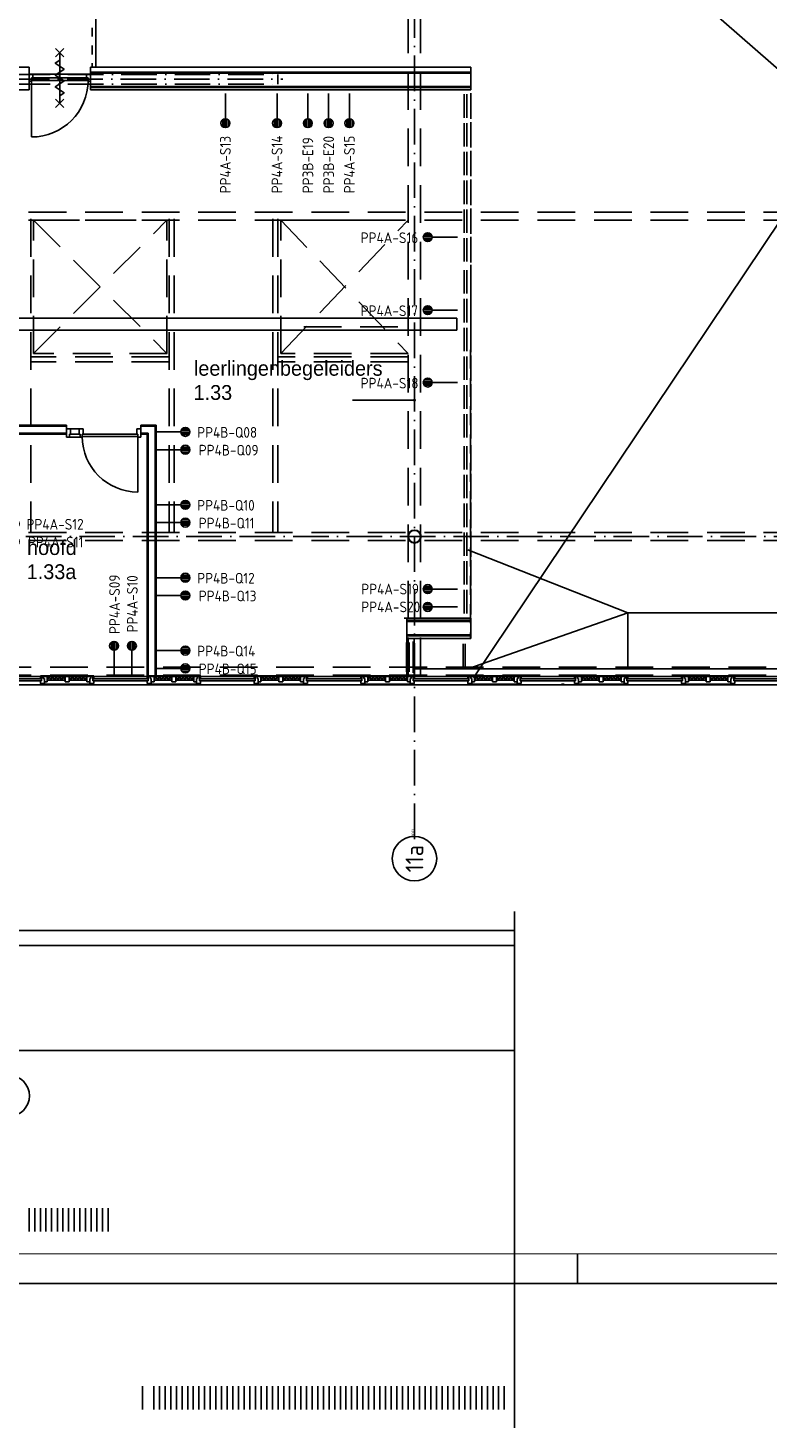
# Model space of a CAD drawing. Header units: millimetres. Extents: x 84333 to 240712, y -2244 to 84291.
# Tile 22 of 74: x 146007 to 158474, y -2244 to 21345. Entities that reach past the tile are written whole.
import ezdxf
from ezdxf.enums import TextEntityAlignment as Align

# ---------------------------------------------------------------- set-up
doc = ezdxf.new("R2010")
doc.units = ezdxf.units.MM
doc.header["$LTSCALE"] = 100
for name, pattern in [('DASHDOT', [9, 6, -1.5, 0, -1.5]), ('DASHED', [3, 1.5, -1.5]), ('HIDDEN', [9.525, 6.35, -3.175]), ('HIDDEN2', [4.7625, 3.175, -1.5875])]:
    doc.linetypes.add(name, pattern=pattern)
doc.layers.get('0').update_dxf_attribs({"linetype": 'CONTINUOUS'})
for name, color, linetype in [('AFDELING', 4, 'CONTINUOUS'), ('AL$7----_STRAMIEN', 1, 'DASHDOT'), ('AL21K---_ISOLATIE', 1, 'CONTINUOUS'), ('AL22----_BINNENWAND', 7, 'CONTINUOUS'), ('AL23----_VLOEREN', 4, 'CONTINUOUS'), ('AL27----_DAKEN', 7, 'CONTINUOUS'), ('AL28----_KONSTRUKTIE', 3, 'CONTINUOUS'), ('AL31----_BUITENKOZ', 7, 'CONTINUOUS'), ('AL32----_BINNENKOZ', 7, 'CONTINUOUS'), ('AL32----_DRAAIR', 7, 'CONTINUOUS'), ('AL32----_DRAAIRICHTING', 1, 'CONTINUOUS'), ('AL34----_BALUSTRADES', 4, 'DASHED'), ('AL65----_BEVEILIGING', 7, 'CONTINUOUS'), ('ALN-----_BLOCKNAAM', 2, 'CONTINUOUS'), ('ALXOU---_GLAS', 7, 'CONTINUOUS'), ('BOUW', 8, 'CONTINUOUS'), ('EB6441--_ATTRIB', 2, 'CONTINUOUS'), ('EL6441--_DATACOM', 3, 'CONTINUOUS'), ('KABELGGOOT1', 8, 'CONTINUOUS'), ('LIJN025', 10, 'CONTINUOUS'), ('LIJN050', 90, 'CONTINUOUS'), ('MV-BINNENKOZIJN', 1, 'CONTINUOUS'), ('TEKST25', 10, 'CONTINUOUS'), ('TEKST35', 50, 'CONTINUOUS'), ('TEKST50', 90, 'CONTINUOUS')]:
    doc.layers.add(name, color=color, linetype=linetype)
doc.styles.add('1_8', font='ISO', dxfattribs={"height": 1.8})
doc.styles.add('BURO-025', font='BUROFONT.shx', dxfattribs={"height": 250})
doc.styles.add('ISO', font='ISO.SHX')
doc.styles.add('NORATT', font='iso.shx')
doc.styles.add('ROMAND', font='romand')
doc.styles.get("Standard").update_dxf_attribs({"font": 'iso.shx'})
doc.styles.add('TECHNIC', font='technic_.ttf')

# ---------------------------------------------------------------- blocks, each defined once
blk = doc.blocks.new('A0-GE')
at = {"layer": 'LIJN025'}
blk.add_line((645.5, 0), (645.5, 5), dxfattribs=at)
blk.add_lwpolyline([(1500, 841), (1500, 0), (0, 0), (0, 841)], close=True, dxfattribs=at)
at = {"layer": 'LIJN050', "const_width": 0.2}
blk.add_lwpolyline([(1495, 836), (25, 836), (25, 5), (1495, 5)], close=True, dxfattribs=at)
at = {"layer": 'TEKST25', "style": 'ROMAND', "width": 2.899115}
blk.add_attdef('STATUS', text='', height=2.5, dxfattribs=at).set_placement((1454, 71.5), (1493, 71.5), align=Align.FIT)
at = {"layer": 'TEKST25', "style": 'ISO'}
for tag, p in [('E', (1455.25, 66)), ('NAAM-E', (1466.75, 66)), ('DATUM-E', (1485, 66)), ('D', (1455.25, 61)), ('NAAM-D', (1466.75, 61)), ('DATUM-D', (1485, 61)), ('C', (1455.25, 56)), ('NAAM-C', (1466.75, 56)), ('DATUM-C', (1485, 56)), ('B', (1455.25, 51)), ('NAAM-B', (1466.75, 51)), ('DATUM-B', (1485, 51)), ('A', (1455.25, 46)), ('NAAM-A', (1466.75, 46)), ('DATUM-A', (1485, 46))]:
    blk.add_attdef(tag, text='', height=2.5, dxfattribs=at).set_placement(p, align=Align.CENTER)
for tag, p in [('DATUM', (1332.75, 36.25)), ('SCHAAL', (1368, 36.25)), ('GETEKEND', (1398.25, 36.25)), ('GECONTOL.', (1433, 36.25)), ('FORMAAT', (1463.25, 28.25))]:
    blk.add_attdef(tag, p, '', height=2.5, dxfattribs=at)
at = {"layer": 'TEKST35', "style": 'ISO'}
for tag, p in [('PROJECT', (1334.5, 72.5)), ('PLAATS', (1334.5, 63.5)), ('INSTALLATIE-REGEL1', (1334.5, 52.5)), ('INSTALLATIE-REGEL2', (1334.5, 43.5))]:
    blk.add_attdef(tag, p, '', height=4, dxfattribs=at)
blk.add_attdef('PROJ.NR.', text='', height=4, dxfattribs=at).set_placement((1481, 23), align=Align.CENTER)
at = {"layer": 'TEKST50', "style": 'ISO'}
blk.add_attdef('FILE-NAAM', text='', height=5, dxfattribs=at).set_placement((1473.5, 7.5), align=Align.CENTER)
blk = doc.blocks.new('ES4X2')
for p, q in [((-0.45, 1.4), (-0.45, 2.6)), ((-0.15, 1.27), (-0.15, 2.73)), ((0.15, 1.27), (0.15, 2.73)), ((0.45, 1.4), (0.45, 2.6)), ((0, 1.25), (0, -3))]:
    blk.add_line(p, q)
blk.add_circle((0, 2), 0.75)
at = {"style": '1_8', "flags": 8}
for tag, p in [('NUMMER', (1.25, 3.5)), ('CODE', (-1.25, 3.5))]:
    blk.add_attdef(tag, text='', height=1.8, rotation=90, dxfattribs=at).set_placement(p, align=Align.MIDDLE_LEFT)
blk.add_attdef('M_CODE', text='', height=1.8, dxfattribs=at).set_placement((0, 0), align=Align.MIDDLE_CENTER)
blk = doc.blocks.new('1011')
at = {"layer": 'AL$7----_STRAMIEN', "color": 7, "linetype": 'Continuous'}
blk.add_circle((-750, 0), 750, dxfattribs=at)
at = {"layer": 'AL$7----_STRAMIEN', "color": 3, "linetype": 'Continuous'}
blk.add_attdef('STR-NAAM', text='', height=600, rotation=360, dxfattribs=at).set_placement((-750, 0), align=Align.MIDDLE)
at = {"layer": 'ALN-----_BLOCKNAAM', "linetype": 'Continuous'}
blk.add_text('1011', height=100, dxfattribs=at).set_placement((0, 0))
blk = doc.blocks.new('A$C13e6995e')
at = {"layer": 'AL$7----_STRAMIEN'}
blk.add_lwpolyline([(68185, 9924), (68185, 48023)], dxfattribs=at)
at = {"layer": 'AL$7----_STRAMIEN', "color": 1}
blk.add_lwpolyline([(107244, 15020), (59485, 15020), (37921, 15020)], dxfattribs=at)
at = {"layer": 'AL21K---_ISOLATIE', "color": 8, "linetype": 'Continuous'}
for p, q in [((62299, 12661), (61999, 12661)), ((62029, 12661), (61999, 12601)), ((62299, 12601), (61999, 12601)), ((62059, 12601), (62029, 12661)), ((62089, 12661), (62059, 12601)), ((62119, 12601), (62089, 12661)), ((62149, 12661), (62119, 12601)), ((62179, 12601), (62149, 12661)), ((62209, 12661), (62179, 12601)), ((62239, 12601), (62209, 12661)), ((62269, 12661), (62239, 12601)), ((62299, 12601), (62269, 12661)), ((62366, 12661), (62665, 12661)), ((62366, 12661), (62396, 12601)), ((62366, 12601), (62665, 12601)), ((62396, 12601), (62426, 12661)), ((62426, 12661), (62456, 12601)), ((62456, 12601), (62486, 12661)), ((62486, 12661), (62516, 12601)), ((62516, 12601), (62546, 12661)), ((62546, 12661), (62576, 12601)), ((62576, 12601), (62606, 12661)), ((62606, 12661), (62635, 12601)), ((62635, 12601), (62665, 12661)), ((64099, 12661), (63799, 12661)), ((63829, 12661), (63799, 12601)), ((64099, 12601), (63799, 12601)), ((63859, 12601), (63829, 12661)), ((63889, 12661), (63859, 12601)), ((63919, 12601), (63889, 12661)), ((63949, 12661), (63919, 12601)), ((63979, 12601), (63949, 12661)), ((64009, 12661), (63979, 12601)), ((64039, 12601), (64009, 12661)), ((64069, 12661), (64039, 12601)), ((64099, 12601), (64069, 12661)), ((64166, 12661), (64465, 12661)), ((64166, 12661), (64196, 12601)), ((64166, 12601), (64465, 12601)), ((64196, 12601), (64226, 12661)), ((64226, 12661), (64256, 12601)), ((64256, 12601), (64286, 12661)), ((64286, 12661), (64316, 12601)), ((64316, 12601), (64346, 12661)), ((64346, 12661), (64376, 12601)), ((64376, 12601), (64406, 12661)), ((64406, 12661), (64435, 12601)), ((64435, 12601), (64465, 12661)), ((65899, 12661), (65599, 12661)), ((65629, 12661), (65599, 12601)), ((65899, 12601), (65599, 12601)), ((65659, 12601), (65629, 12661)), ((65689, 12661), (65659, 12601)), ((65719, 12601), (65689, 12661)), ((65749, 12661), (65719, 12601)), ((65779, 12601), (65749, 12661)), ((65809, 12661), (65779, 12601)), ((65839, 12601), (65809, 12661)), ((65869, 12661), (65839, 12601)), ((65899, 12601), (65869, 12661)), ((65966, 12661), (66265, 12661)), ((65966, 12661), (65996, 12601)), ((65966, 12601), (66265, 12601)), ((65996, 12601), (66026, 12661)), ((66026, 12661), (66056, 12601)), ((66056, 12601), (66086, 12661)), ((66086, 12661), (66116, 12601)), ((66116, 12601), (66146, 12661)), ((66146, 12661), (66176, 12601)), ((66176, 12601), (66206, 12661)), ((66206, 12661), (66235, 12601)), ((66235, 12601), (66265, 12661)), ((67699, 12661), (67399, 12661)), ((67429, 12661), (67399, 12601)), ((67699, 12601), (67399, 12601)), ((67459, 12601), (67429, 12661)), ((67489, 12661), (67459, 12601)), ((67519, 12601), (67489, 12661)), ((67549, 12661), (67519, 12601)), ((67579, 12601), (67549, 12661)), ((67609, 12661), (67579, 12601)), ((67639, 12601), (67609, 12661)), ((67669, 12661), (67639, 12601)), ((67699, 12601), (67669, 12661)), ((67766, 12661), (68065, 12661)), ((67766, 12661), (67796, 12601)), ((67766, 12601), (68065, 12601)), ((67796, 12601), (67826, 12661)), ((67826, 12661), (67856, 12601)), ((67856, 12601), (67886, 12661)), ((67886, 12661), (67916, 12601)), ((67916, 12601), (67946, 12661)), ((67946, 12661), (67976, 12601)), ((67976, 12601), (68006, 12661)), ((68006, 12661), (68035, 12601)), ((68035, 12601), (68065, 12661)), ((69499, 12661), (69199, 12661)), ((69229, 12661), (69199, 12601)), ((69499, 12601), (69199, 12601)), ((69259, 12601), (69229, 12661)), ((69289, 12661), (69259, 12601)), ((69319, 12601), (69289, 12661)), ((69349, 12661), (69319, 12601)), ((69379, 12601), (69349, 12661)), ((69409, 12661), (69379, 12601)), ((69439, 12601), (69409, 12661)), ((69469, 12661), (69439, 12601)), ((69499, 12601), (69469, 12661)), ((69566, 12661), (69865, 12661)), ((69566, 12661), (69596, 12601)), ((69566, 12601), (69865, 12601)), ((69596, 12601), (69626, 12661)), ((69626, 12661), (69656, 12601)), ((69656, 12601), (69686, 12661)), ((69686, 12661), (69716, 12601)), ((69716, 12601), (69746, 12661)), ((69746, 12661), (69776, 12601)), ((69776, 12601), (69806, 12661)), ((69806, 12661), (69835, 12601)), ((69835, 12601), (69865, 12661)), ((71299, 12661), (70999, 12661)), ((71029, 12661), (70999, 12601)), ((71299, 12601), (70999, 12601)), ((71059, 12601), (71029, 12661)), ((71089, 12661), (71059, 12601)), ((71119, 12601), (71089, 12661)), ((71149, 12661), (71119, 12601)), ((71179, 12601), (71149, 12661)), ((71209, 12661), (71179, 12601)), ((71239, 12601), (71209, 12661)), ((71269, 12661), (71239, 12601)), ((71299, 12601), (71269, 12661)), ((71366, 12661), (71665, 12661)), ((71366, 12661), (71396, 12601)), ((71366, 12601), (71665, 12601)), ((71396, 12601), (71426, 12661)), ((71426, 12661), (71456, 12601)), ((71456, 12601), (71486, 12661)), ((71486, 12661), (71516, 12601)), ((71516, 12601), (71546, 12661)), ((71546, 12661), (71576, 12601)), ((71576, 12601), (71606, 12661)), ((71606, 12661), (71635, 12601)), ((71635, 12601), (71665, 12661)), ((73099, 12661), (72799, 12661)), ((72829, 12661), (72799, 12601)), ((73099, 12601), (72799, 12601)), ((72859, 12601), (72829, 12661)), ((72889, 12661), (72859, 12601)), ((72919, 12601), (72889, 12661)), ((72949, 12661), (72919, 12601)), ((72979, 12601), (72949, 12661)), ((73009, 12661), (72979, 12601)), ((73039, 12601), (73009, 12661)), ((73069, 12661), (73039, 12601)), ((73099, 12601), (73069, 12661)), ((73166, 12661), (73465, 12661)), ((73166, 12661), (73196, 12601)), ((73166, 12601), (73465, 12601)), ((73196, 12601), (73226, 12661)), ((73226, 12661), (73256, 12601)), ((73256, 12601), (73286, 12661)), ((73286, 12661), (73316, 12601)), ((73316, 12601), (73346, 12661)), ((73346, 12661), (73376, 12601)), ((73376, 12601), (73406, 12661)), ((73406, 12661), (73435, 12601)), ((73435, 12601), (73465, 12661))]:
    blk.add_line(p, q, dxfattribs=at)
at = {"layer": 'AL22----_BINNENWAND', "color": 8}
for p, q in [((60832, 16895), (62321, 16895)), ((62321, 16895), (62321, 16745)), ((63572, 16895), (63832, 16895)), ((63572, 16745), (63572, 16895)), ((63832, 16895), (63832, 12676)), ((62321, 16745), (60982, 16745)), ((63682, 16745), (63572, 16745)), ((63682, 12676), (63682, 16745)), ((63832, 12676), (63682, 12676))]:
    blk.add_line(p, q, dxfattribs=at)
at = {"layer": 'AL22----_BINNENWAND', "color": 8, "linetype": 'Continuous'}
for p, q in [((60847, 16880), (62321, 16880)), ((60967, 16760), (62321, 16760)), ((63572, 16880), (63817, 16880)), ((63572, 16760), (63697, 16760)), ((63697, 16760), (63697, 12676)), ((63817, 16880), (63817, 12676))]:
    blk.add_line(p, q, dxfattribs=at)
at = {"layer": 'AL23----_VLOEREN', "color": 8}
for p, q in [((69182, 12640), (85987, 37720)), ((64831, 31191), (85987, 12673)), ((62819, 25013), (62819, 22930))]:
    blk.add_line(p, q, dxfattribs=at)
at = {"layer": 'AL27----_DAKEN', "color": 8, "linetype": 'HIDDEN'}
for p, q in [((61765, 18103), (64015, 20353)), ((61765, 20353), (64015, 18103)), ((61765, 18103), (61765, 20353)), ((61906, 20353), (63706, 20353)), ((65935, 18103), (68079, 20353)), ((65935, 20353), (68079, 18103)), ((66106, 20353), (67906, 20353)), ((67906, 18553), (66106, 18553)), ((64016, 18103), (61765, 18103))]:
    blk.add_line(p, q, dxfattribs=at)
for points in [[(64015, 18103), (64015, 20353)], [(65935, 18103), (65935, 20353)], [(68079, 18103), (65935, 18103)]]:
    blk.add_lwpolyline(points, dxfattribs=at)
at = {"layer": 'AL28----_KONSTRUKTIE', "color": 8}
for radius, start, end in [(110, 0, 180), (102, 0, 180), (110, 180, 0), (102, 180, 0)]:
    blk.add_arc((68185, 15020), radius, start, end, dxfattribs=at)
at = {"layer": 'AL31----_BUITENKOZ', "color": 8}
for p, q in [((60982, 12661), (61882, 12661)), ((60982, 12520), (61882, 12520)), ((61882, 12661), (61882, 12676)), ((61882, 12676), (62782, 12676)), ((62782, 12661), (61882, 12661)), ((61899, 12661), (61882, 12661)), ((61882, 12661), (61882, 12622)), ((61882, 12622), (61899, 12622)), ((61882, 12547), (61882, 12592)), ((61882, 12592), (61899, 12592)), ((61949, 12547), (61882, 12547)), ((61882, 12520), (61882, 12532)), ((61882, 12532), (62782, 12532)), ((62782, 12520), (61882, 12520)), ((61892, 12532), (61892, 12547)), ((61892, 12547), (61935, 12547)), ((61935, 12532), (61892, 12532)), ((61899, 12622), (61899, 12661)), ((61899, 12661), (61932, 12661)), ((61899, 12592), (61899, 12661)), ((61932, 12661), (61932, 12626)), ((61932, 12626), (61932, 12661)), ((61932, 12661), (61999, 12661)), ((61932, 12626), (61949, 12626)), ((61949, 12626), (61932, 12626)), ((61935, 12547), (61935, 12532)), ((61949, 12626), (61949, 12547)), ((61949, 12571), (61949, 12626)), ((61999, 12571), (61949, 12571)), ((61999, 12661), (61999, 12571)), ((62299, 12661), (62299, 12571)), ((62366, 12661), (62299, 12661)), ((62299, 12571), (62366, 12571)), ((62366, 12571), (62366, 12661)), ((62665, 12661), (62665, 12571)), ((62732, 12661), (62665, 12661)), ((62665, 12571), (62715, 12571)), ((62732, 12626), (62715, 12626)), ((62715, 12626), (62715, 12547)), ((62715, 12571), (62715, 12626)), ((62715, 12626), (62732, 12626)), ((62715, 12547), (62782, 12547)), ((62729, 12547), (62729, 12532)), ((62772, 12547), (62729, 12547)), ((62729, 12532), (62772, 12532)), ((62765, 12661), (62732, 12661)), ((62732, 12661), (62732, 12626)), ((62732, 12626), (62732, 12661)), ((62765, 12622), (62765, 12661)), ((62765, 12661), (62782, 12661)), ((62765, 12592), (62765, 12661)), ((62782, 12622), (62765, 12622)), ((62782, 12592), (62765, 12592)), ((62772, 12532), (62772, 12547)), ((62782, 12676), (62782, 12661)), ((62782, 12661), (63682, 12661)), ((62782, 12661), (62782, 12622)), ((62782, 12547), (62782, 12592)), ((62782, 12532), (62782, 12520)), ((62782, 12520), (63682, 12520)), ((63682, 12661), (63682, 12676)), ((63682, 12676), (64582, 12676)), ((64582, 12661), (63682, 12661)), ((63699, 12661), (63682, 12661)), ((63682, 12661), (63682, 12622)), ((63682, 12622), (63699, 12622)), ((63682, 12547), (63682, 12592)), ((63682, 12592), (63699, 12592)), ((63749, 12547), (63682, 12547)), ((63682, 12520), (63682, 12532)), ((63682, 12532), (64582, 12532)), ((64582, 12520), (63682, 12520)), ((63692, 12532), (63692, 12547)), ((63692, 12547), (63735, 12547)), ((63735, 12532), (63692, 12532)), ((63699, 12622), (63699, 12661)), ((63699, 12661), (63732, 12661)), ((63699, 12592), (63699, 12661)), ((63732, 12626), (63732, 12661)), ((63732, 12661), (63799, 12661)), ((63732, 12661), (63732, 12626)), ((63749, 12626), (63732, 12626)), ((63732, 12626), (63749, 12626)), ((63735, 12547), (63735, 12532)), ((63749, 12571), (63749, 12626)), ((63749, 12626), (63749, 12547)), ((63799, 12571), (63749, 12571)), ((63799, 12661), (63799, 12571)), ((64099, 12661), (64099, 12571)), ((64166, 12661), (64099, 12661)), ((64099, 12571), (64166, 12571)), ((64166, 12571), (64166, 12661)), ((64465, 12661), (64465, 12571)), ((64532, 12661), (64465, 12661)), ((64465, 12571), (64515, 12571)), ((64515, 12571), (64515, 12626)), ((64515, 12626), (64532, 12626)), ((64532, 12626), (64515, 12626)), ((64515, 12626), (64515, 12547)), ((64515, 12547), (64582, 12547)), ((64529, 12547), (64529, 12532)), ((64572, 12547), (64529, 12547)), ((64529, 12532), (64572, 12532)), ((64532, 12626), (64532, 12661)), ((64565, 12661), (64532, 12661)), ((64532, 12661), (64532, 12626)), ((64565, 12622), (64565, 12661)), ((64565, 12661), (64582, 12661)), ((64565, 12592), (64565, 12661)), ((64582, 12622), (64565, 12622)), ((64582, 12592), (64565, 12592)), ((64572, 12532), (64572, 12547)), ((64582, 12676), (64582, 12661)), ((64582, 12661), (65482, 12661)), ((64582, 12661), (64582, 12622)), ((64582, 12547), (64582, 12592)), ((64582, 12532), (64582, 12520)), ((64582, 12520), (65482, 12520)), ((65482, 12661), (65482, 12676)), ((65482, 12676), (66382, 12676)), ((66382, 12661), (65482, 12661)), ((65499, 12661), (65482, 12661)), ((65482, 12661), (65482, 12622)), ((65482, 12622), (65499, 12622)), ((65482, 12547), (65482, 12592)), ((65482, 12592), (65499, 12592)), ((65549, 12547), (65482, 12547)), ((65482, 12520), (65482, 12532)), ((65482, 12532), (66382, 12532)), ((66382, 12520), (65482, 12520)), ((65492, 12532), (65492, 12547)), ((65492, 12547), (65535, 12547)), ((65535, 12532), (65492, 12532)), ((65499, 12622), (65499, 12661)), ((65499, 12661), (65532, 12661)), ((65499, 12592), (65499, 12661)), ((65532, 12626), (65532, 12661)), ((65532, 12661), (65599, 12661)), ((65532, 12661), (65532, 12626)), ((65549, 12626), (65532, 12626)), ((65532, 12626), (65549, 12626)), ((65535, 12547), (65535, 12532)), ((65549, 12571), (65549, 12626)), ((65549, 12626), (65549, 12547)), ((65599, 12571), (65549, 12571)), ((65599, 12661), (65599, 12571)), ((65899, 12661), (65899, 12571)), ((65966, 12661), (65899, 12661)), ((65899, 12571), (65966, 12571)), ((65966, 12571), (65966, 12661)), ((66265, 12661), (66265, 12571)), ((66332, 12661), (66265, 12661)), ((66265, 12571), (66315, 12571)), ((66315, 12571), (66315, 12626)), ((66315, 12626), (66332, 12626)), ((66332, 12626), (66315, 12626)), ((66315, 12626), (66315, 12547)), ((66315, 12547), (66382, 12547)), ((66329, 12547), (66329, 12532)), ((66372, 12547), (66329, 12547)), ((66329, 12532), (66372, 12532)), ((66332, 12626), (66332, 12661)), ((66365, 12661), (66332, 12661)), ((66332, 12661), (66332, 12626)), ((66365, 12622), (66365, 12661)), ((66365, 12661), (66382, 12661)), ((66365, 12592), (66365, 12661)), ((66382, 12622), (66365, 12622)), ((66382, 12592), (66365, 12592)), ((66372, 12532), (66372, 12547)), ((66382, 12676), (66382, 12661)), ((66382, 12661), (67282, 12661)), ((66382, 12661), (66382, 12622)), ((66382, 12547), (66382, 12592)), ((66382, 12532), (66382, 12520)), ((66382, 12520), (67282, 12520)), ((67282, 12661), (67282, 12676)), ((67282, 12676), (68182, 12676)), ((68182, 12661), (67282, 12661)), ((67299, 12661), (67282, 12661)), ((67282, 12661), (67282, 12622)), ((67282, 12622), (67299, 12622)), ((67282, 12547), (67282, 12592)), ((67282, 12592), (67299, 12592)), ((67349, 12547), (67282, 12547)), ((67282, 12520), (67282, 12532)), ((67282, 12532), (68182, 12532)), ((68182, 12520), (67282, 12520)), ((67292, 12532), (67292, 12547)), ((67292, 12547), (67335, 12547)), ((67335, 12532), (67292, 12532)), ((67299, 12622), (67299, 12661)), ((67299, 12661), (67332, 12661)), ((67299, 12592), (67299, 12661)), ((67332, 12661), (67332, 12626)), ((67332, 12626), (67332, 12661)), ((67332, 12661), (67399, 12661)), ((67332, 12626), (67349, 12626)), ((67349, 12626), (67332, 12626)), ((67335, 12547), (67335, 12532)), ((67349, 12626), (67349, 12547)), ((67349, 12571), (67349, 12626)), ((67399, 12571), (67349, 12571)), ((67399, 12661), (67399, 12571)), ((67699, 12661), (67699, 12571)), ((67766, 12661), (67699, 12661)), ((67699, 12571), (67766, 12571)), ((67766, 12571), (67766, 12661)), ((68065, 12661), (68065, 12571)), ((68132, 12661), (68065, 12661)), ((68065, 12571), (68115, 12571)), ((68132, 12626), (68115, 12626)), ((68115, 12626), (68115, 12547)), ((68115, 12571), (68115, 12626)), ((68115, 12626), (68132, 12626)), ((68115, 12547), (68182, 12547)), ((68129, 12547), (68129, 12532)), ((68172, 12547), (68129, 12547)), ((68129, 12532), (68172, 12532)), ((68165, 12661), (68132, 12661)), ((68132, 12661), (68132, 12626)), ((68132, 12626), (68132, 12661)), ((68165, 12622), (68165, 12661)), ((68165, 12661), (68182, 12661)), ((68165, 12592), (68165, 12661)), ((68182, 12622), (68165, 12622)), ((68182, 12592), (68165, 12592)), ((68172, 12532), (68172, 12547)), ((68182, 12676), (68182, 12661)), ((68182, 12661), (69082, 12661)), ((68182, 12661), (68182, 12622)), ((68182, 12547), (68182, 12592)), ((68182, 12532), (68182, 12520)), ((68182, 12520), (69082, 12520)), ((69082, 12661), (69082, 12676)), ((69082, 12676), (69982, 12676)), ((69099, 12661), (69082, 12661)), ((69082, 12661), (69082, 12622)), ((69982, 12661), (69082, 12661)), ((69082, 12622), (69099, 12622)), ((69082, 12547), (69082, 12592)), ((69082, 12592), (69099, 12592)), ((69149, 12547), (69082, 12547)), ((69082, 12520), (69082, 12532)), ((69082, 12532), (69982, 12532)), ((69982, 12520), (69082, 12520)), ((69092, 12532), (69092, 12547)), ((69092, 12547), (69135, 12547)), ((69135, 12532), (69092, 12532)), ((69099, 12622), (69099, 12661)), ((69099, 12661), (69132, 12661)), ((69099, 12592), (69099, 12661)), ((69132, 12661), (69132, 12626)), ((69132, 12626), (69132, 12661)), ((69132, 12661), (69199, 12661)), ((69132, 12626), (69149, 12626)), ((69149, 12626), (69132, 12626)), ((69135, 12547), (69135, 12532)), ((69149, 12626), (69149, 12547)), ((69149, 12571), (69149, 12626)), ((69199, 12571), (69149, 12571)), ((69199, 12661), (69199, 12571)), ((69499, 12661), (69499, 12571)), ((69566, 12661), (69499, 12661)), ((69499, 12571), (69566, 12571)), ((69566, 12571), (69566, 12661)), ((69865, 12661), (69865, 12571)), ((69932, 12661), (69865, 12661)), ((69865, 12571), (69915, 12571)), ((69915, 12571), (69915, 12626)), ((69915, 12626), (69932, 12626)), ((69932, 12626), (69915, 12626)), ((69915, 12626), (69915, 12547)), ((69915, 12547), (69982, 12547)), ((69929, 12547), (69929, 12532)), ((69972, 12547), (69929, 12547)), ((69929, 12532), (69972, 12532)), ((69932, 12626), (69932, 12661)), ((69965, 12661), (69932, 12661)), ((69932, 12661), (69932, 12626)), ((69965, 12622), (69965, 12661)), ((69965, 12661), (69982, 12661)), ((69965, 12592), (69965, 12661)), ((69982, 12622), (69965, 12622)), ((69982, 12592), (69965, 12592)), ((69972, 12532), (69972, 12547)), ((69982, 12676), (69982, 12661)), ((69982, 12661), (70882, 12661)), ((69982, 12661), (69982, 12622)), ((69982, 12547), (69982, 12592)), ((69982, 12532), (69982, 12520)), ((69982, 12520), (70882, 12520)), ((70654, 12520), (70654, 12532)), ((70707, 12532), (70664, 12532)), ((70882, 12661), (70882, 12676)), ((70882, 12676), (71782, 12676)), ((71782, 12661), (70882, 12661)), ((70899, 12661), (70882, 12661)), ((70882, 12661), (70882, 12622)), ((70882, 12622), (70899, 12622)), ((70882, 12547), (70882, 12592)), ((70882, 12592), (70899, 12592)), ((70949, 12547), (70882, 12547)), ((70882, 12520), (70882, 12532)), ((70882, 12532), (71782, 12532)), ((71782, 12520), (70882, 12520)), ((70892, 12532), (70892, 12547)), ((70892, 12547), (70935, 12547)), ((70935, 12532), (70892, 12532)), ((70899, 12622), (70899, 12661)), ((70899, 12661), (70932, 12661)), ((70899, 12592), (70899, 12661)), ((70932, 12626), (70932, 12661)), ((70932, 12661), (70999, 12661)), ((70932, 12661), (70932, 12626)), ((70949, 12626), (70932, 12626)), ((70932, 12626), (70949, 12626)), ((70935, 12547), (70935, 12532)), ((70949, 12571), (70949, 12626)), ((70949, 12626), (70949, 12547)), ((70999, 12571), (70949, 12571)), ((70999, 12661), (70999, 12571)), ((71299, 12661), (71299, 12571)), ((71366, 12661), (71299, 12661)), ((71299, 12571), (71366, 12571)), ((71366, 12571), (71366, 12661)), ((71665, 12661), (71665, 12571)), ((71732, 12661), (71665, 12661)), ((71665, 12571), (71715, 12571)), ((71715, 12571), (71715, 12626)), ((71715, 12626), (71732, 12626)), ((71732, 12626), (71715, 12626)), ((71715, 12626), (71715, 12547)), ((71715, 12547), (71782, 12547)), ((71729, 12547), (71729, 12532)), ((71772, 12547), (71729, 12547)), ((71729, 12532), (71772, 12532)), ((71732, 12626), (71732, 12661)), ((71765, 12661), (71732, 12661)), ((71732, 12661), (71732, 12626)), ((71765, 12622), (71765, 12661)), ((71765, 12661), (71782, 12661)), ((71765, 12592), (71765, 12661)), ((71782, 12622), (71765, 12622)), ((71782, 12592), (71765, 12592)), ((71772, 12532), (71772, 12547)), ((71782, 12676), (71782, 12661)), ((71782, 12661), (72682, 12661)), ((71782, 12661), (71782, 12622)), ((71782, 12547), (71782, 12592)), ((71782, 12532), (71782, 12520)), ((71782, 12520), (72682, 12520)), ((72682, 12661), (72682, 12676)), ((72682, 12676), (73582, 12676)), ((73582, 12661), (72682, 12661)), ((72699, 12661), (72682, 12661)), ((72682, 12661), (72682, 12622)), ((72682, 12622), (72699, 12622)), ((72682, 12547), (72682, 12592)), ((72682, 12592), (72699, 12592)), ((72749, 12547), (72682, 12547)), ((72682, 12532), (73582, 12532)), ((73582, 12520), (72682, 12520)), ((72692, 12532), (72692, 12547)), ((72692, 12547), (72735, 12547)), ((72699, 12622), (72699, 12661)), ((72699, 12661), (72732, 12661)), ((72699, 12592), (72699, 12661)), ((72732, 12626), (72732, 12661)), ((72732, 12661), (72799, 12661)), ((72732, 12661), (72732, 12626)), ((72749, 12626), (72732, 12626)), ((72732, 12626), (72749, 12626)), ((72735, 12547), (72735, 12532)), ((72749, 12571), (72749, 12626)), ((72749, 12626), (72749, 12547)), ((72799, 12571), (72749, 12571)), ((72799, 12661), (72799, 12571)), ((73099, 12661), (73099, 12571)), ((73166, 12661), (73099, 12661)), ((73099, 12571), (73166, 12571)), ((73166, 12571), (73166, 12661)), ((73465, 12661), (73465, 12571)), ((73532, 12661), (73465, 12661)), ((73465, 12571), (73515, 12571)), ((73515, 12571), (73515, 12626)), ((73515, 12626), (73532, 12626)), ((73532, 12626), (73515, 12626)), ((73515, 12626), (73515, 12547)), ((73515, 12547), (73582, 12547)), ((73529, 12547), (73529, 12532)), ((73572, 12547), (73529, 12547)), ((73529, 12532), (73572, 12532)), ((73532, 12626), (73532, 12661)), ((73565, 12661), (73532, 12661)), ((73532, 12661), (73532, 12626)), ((73565, 12622), (73565, 12661)), ((73565, 12661), (73582, 12661)), ((73565, 12592), (73565, 12661)), ((73582, 12622), (73565, 12622)), ((73582, 12592), (73565, 12592)), ((73572, 12532), (73572, 12547)), ((73582, 12676), (73582, 12661)), ((73582, 12661), (74482, 12661)), ((73582, 12661), (73582, 12622)), ((73582, 12547), (73582, 12592)), ((73582, 12532), (73582, 12520)), ((73582, 12520), (74482, 12520))]:
    blk.add_line(p, q, dxfattribs=at)
at = {"layer": 'AL32----_BINNENKOZ', "color": 8}
for p, q in [((62819, 25013), (62819, 22932)), ((57779, 22930), (61691, 22930)), ((61691, 22930), (61691, 22550)), ((62725, 22930), (62725, 22550)), ((62725, 22930), (69135, 22930)), ((69135, 22930), (69135, 22550)), ((61758, 22810), (61691, 22810)), ((61691, 22810), (61691, 22740)), ((61691, 22740), (61691, 22740)), ((61691, 22740), (61691, 22696)), ((61691, 22696), (61731, 22696)), ((62685, 22747), (61731, 22747)), ((61731, 22696), (61731, 22747)), ((61731, 22747), (61758, 22747)), ((62685, 22707), (61731, 22707)), ((61758, 22747), (61758, 22810)), ((62658, 22747), (62658, 22810)), ((62658, 22810), (62725, 22810)), ((62685, 22747), (62658, 22747)), ((62685, 22696), (62685, 22747)), ((62725, 22696), (62685, 22696)), ((62725, 22845), (69135, 22845)), ((62725, 22830), (69135, 22830)), ((62725, 22810), (62725, 22740)), ((62725, 22740), (62725, 22740)), ((62725, 22740), (62725, 22696)), ((57779, 22550), (61691, 22550)), ((62725, 22605), (69135, 22605)), ((62725, 22585), (69135, 22585)), ((62725, 22550), (69135, 22550)), ((69021, 22078), (69021, 22473)), ((69068, 22078), (69068, 22473)), ((69135, 22061), (69135, 22490)), ((69021, 21593), (69021, 21988)), ((69068, 21593), (69068, 21988)), ((69135, 21576), (69135, 22005)), ((69021, 21108), (69021, 21503)), ((69068, 21108), (69068, 21503)), ((69135, 21091), (69135, 21520)), ((69021, 20623), (69021, 21018)), ((69068, 20623), (69068, 21018)), ((69135, 20606), (69135, 21035)), ((69021, 20138), (69021, 20533)), ((69068, 20138), (69068, 20533)), ((69135, 20121), (69135, 20550)), ((69135, 19636), (69135, 20065)), ((69021, 19653), (69021, 20048)), ((69068, 19653), (69068, 20048)), ((69021, 19114), (69021, 19509)), ((69068, 19114), (69068, 19509)), ((69135, 19097), (69135, 19526)), ((69021, 18629), (69021, 19024)), ((69068, 18629), (69068, 19024)), ((69135, 18612), (69135, 19041)), ((69021, 18144), (69021, 18539)), ((69068, 18144), (69068, 18539)), ((69135, 18127), (69135, 18556)), ((69021, 17659), (69021, 18054)), ((69068, 17659), (69068, 18054)), ((69135, 17642), (69135, 18071)), ((69021, 17174), (69021, 17569)), ((69068, 17174), (69068, 17569)), ((69135, 17157), (69135, 17586)), ((69021, 16689), (69021, 17084)), ((69068, 16689), (69068, 17084)), ((69135, 16672), (69135, 17101)), ((62321, 16694), (62321, 16833)), ((62321, 16833), (62388, 16833)), ((62388, 16833), (62538, 16833)), ((62388, 16833), (62388, 16745)), ((62605, 16833), (62538, 16833)), ((62538, 16833), (62538, 16745)), ((62605, 16745), (62605, 16833)), ((63572, 16833), (63505, 16833)), ((63505, 16833), (63505, 16745)), ((63572, 16694), (63572, 16833)), ((62371, 16694), (62321, 16694)), ((62388, 16745), (62371, 16745)), ((62371, 16745), (62371, 16694)), ((62371, 16694), (62555, 16694)), ((62388, 16745), (62538, 16745)), ((62538, 16745), (62555, 16745)), ((62555, 16745), (62555, 16694)), ((62555, 16694), (62588, 16694)), ((62555, 16694), (62588, 16694)), ((62588, 16694), (62588, 16745)), ((62588, 16745), (62605, 16745)), ((62588, 16745), (62588, 16705)), ((63522, 16745), (62588, 16745)), ((62588, 16705), (63522, 16705)), ((63505, 16745), (63522, 16745)), ((63522, 16745), (63522, 16694)), ((63522, 16705), (63522, 16745)), ((63522, 16694), (63572, 16694)), ((69021, 16150), (69021, 16545)), ((69068, 16150), (69068, 16545)), ((69135, 16133), (69135, 16562)), ((69021, 15665), (69021, 16060)), ((69068, 15665), (69068, 16060)), ((69135, 15648), (69135, 16077)), ((69021, 15180), (69021, 15575)), ((69068, 15180), (69068, 15575)), ((69135, 15163), (69135, 15592)), ((69135, 14678), (69135, 15107)), ((69021, 14695), (69021, 15090)), ((69068, 14695), (69068, 15090)), ((69082, 14798), (71782, 13737)), ((69021, 14210), (69021, 14605)), ((69068, 14210), (69068, 14605)), ((69135, 14193), (69135, 14622)), ((69021, 13725), (69021, 14120)), ((69068, 13725), (69068, 14120)), ((69135, 13708), (69135, 14137)), ((69082, 12789), (71782, 13737)), ((71782, 13737), (74482, 13737)), ((71782, 13737), (71782, 12789)), ((68057, 13645), (69135, 13645)), ((68057, 13300), (68057, 13645)), ((68057, 13610), (69135, 13610)), ((68057, 13590), (69135, 13590)), ((69135, 13645), (69135, 13300)), ((68050, 12743), (68050, 13233)), ((68057, 13365), (69135, 13365)), ((68057, 13350), (69135, 13350)), ((68057, 13300), (69135, 13300)), ((68097, 12743), (68097, 13233)), ((68164, 12726), (68164, 13250)), ((69007, 13210), (69007, 12789)), ((69041, 13210), (69041, 12789)), ((68157, 12789), (85987, 12789))]:
    blk.add_line(p, q, dxfattribs=at)
at = {"layer": 'AL32----_BINNENKOZ', "color": 8, "linetype": 'HIDDEN2'}
for p, q in [((62819, 22932), (69135, 22930)), ((69135, 22930), (69128, 13305)), ((69135, 13645), (68011, 13645)), ((68057, 12667), (68057, 13645)), ((69128, 13305), (68182, 13305)), ((68182, 13305), (68182, 12667))]:
    blk.add_line(p, q, dxfattribs=at)
at = {"layer": 'AL32----_BINNENKOZ', "color": 8, "linetype": 'DASHDOT'}
for p, q in [((56944, 22805), (65882, 22805)), ((58733, 22725), (65969, 22725)), ((65882, 22805), (65882, 22645)), ((56944, 22645), (65882, 22645))]:
    blk.add_line(p, q, dxfattribs=at)
at = {"layer": 'AL32----_BINNENKOZ', "color": 8, "linetype": 'Continuous'}
blk.add_line((62658, 22810), (61758, 22810), dxfattribs=at)
at = {"layer": 'AL32----_DRAAIR', "color": 8}
blk.add_line((61731, 21753), (61731, 22707), dxfattribs=at)
blk.add_arc((61731, 22707), 954, 270, 0, dxfattribs=at)
at = {"layer": 'AL32----_DRAAIRICHTING', "color": 8}
blk.add_line((63522, 16705), (63522, 15771), dxfattribs=at)
blk.add_arc((63522, 16705), 934, 180, 270, dxfattribs=at)
at = {"layer": 'AL34----_BALUSTRADES', "color": 8}
blk.add_line((62757, 25094), (62757, 22930), dxfattribs=at)
at = {"layer": 'AL65----_BEVEILIGING', "color": 8, "linetype": 'Continuous'}
for points in [[(62138, 23242), (62278, 23102)], [(62278, 23242), (62138, 23102)], [(62208, 23172), (62208, 22322)], [(62208, 23047), (62133, 22997), (62283, 22897), (62208, 22847)], [(62208, 22847), (62133, 22797), (62283, 22697), (62208, 22647)], [(62208, 22647), (62133, 22597), (62283, 22497), (62208, 22447)], [(62138, 22392), (62278, 22252)], [(62278, 22392), (62138, 22252)]]:
    blk.add_lwpolyline(points, dxfattribs=at)
at = {"layer": 'ALXOU---_GLAS', "color": 8}
for p, q in [((60965, 12622), (61899, 12622)), ((61899, 12592), (60965, 12592)), ((61899, 12622), (61899, 12592)), ((62765, 12592), (62765, 12622)), ((62765, 12622), (63699, 12622)), ((63699, 12592), (62765, 12592)), ((63699, 12622), (63699, 12592)), ((64565, 12592), (64565, 12622)), ((64565, 12622), (65499, 12622)), ((65499, 12592), (64565, 12592)), ((65499, 12622), (65499, 12592)), ((66365, 12592), (66365, 12622)), ((66365, 12622), (67299, 12622)), ((67299, 12592), (66365, 12592)), ((67299, 12622), (67299, 12592)), ((68165, 12592), (68165, 12622)), ((68165, 12622), (69099, 12622)), ((69099, 12592), (68165, 12592)), ((69099, 12622), (69099, 12592)), ((69965, 12592), (69965, 12622)), ((69965, 12622), (70899, 12622)), ((70899, 12592), (69965, 12592)), ((70899, 12622), (70899, 12592)), ((71765, 12592), (71765, 12622)), ((71765, 12622), (72699, 12622)), ((72699, 12592), (71765, 12592)), ((72699, 12622), (72699, 12592)), ((73565, 12592), (73565, 12622)), ((73565, 12622), (74499, 12622)), ((74499, 12592), (73565, 12592))]:
    blk.add_line(p, q, dxfattribs=at)
at = {"layer": 'BOUW'}
for p, q in [((69869, 0), (69869, 8703)), ((69869, 8381), (56660, 8381)), ((69869, 8131), (56280, 8131)), ((56304, 6363), (69869, 6363)), ((61691, 3313), (61691, 3706)), ((61787, 3313), (61787, 3706)), ((61882, 3313), (61882, 3706)), ((61977, 3313), (61977, 3706)), ((62072, 3313), (62072, 3706)), ((62168, 3313), (62168, 3706)), ((62263, 3313), (62263, 3706)), ((62358, 3313), (62358, 3706)), ((62453, 3313), (62453, 3706)), ((62549, 3313), (62549, 3706)), ((62644, 3313), (62644, 3706)), ((62739, 3313), (62739, 3706)), ((62834, 3313), (62834, 3706)), ((62930, 3313), (62930, 3706)), ((63025, 3313), (63025, 3706)), ((63602, 313), (63602, 706)), ((63792, 313), (63792, 706)), ((63888, 313), (63888, 706)), ((63983, 313), (63983, 706)), ((64078, 313), (64078, 706)), ((64173, 313), (64173, 706)), ((64269, 313), (64269, 706)), ((64364, 313), (64364, 706)), ((64459, 313), (64459, 706)), ((64554, 313), (64554, 706)), ((64650, 313), (64650, 706)), ((64745, 313), (64745, 706)), ((64840, 313), (64840, 706)), ((64935, 313), (64935, 706)), ((65031, 313), (65031, 706)), ((65126, 313), (65126, 706)), ((65221, 313), (65221, 706)), ((65316, 313), (65316, 706)), ((65412, 313), (65412, 706)), ((65507, 313), (65507, 706)), ((65602, 313), (65602, 706)), ((65697, 313), (65697, 706)), ((65793, 313), (65793, 706)), ((65888, 313), (65888, 706)), ((65983, 313), (65983, 706)), ((66079, 313), (66079, 706)), ((66174, 313), (66174, 706)), ((66269, 313), (66269, 706)), ((66364, 313), (66364, 706)), ((66460, 313), (66460, 706)), ((66555, 313), (66555, 706)), ((66650, 313), (66650, 706)), ((66745, 313), (66745, 706)), ((66841, 313), (66841, 706)), ((66936, 313), (66936, 706)), ((67031, 313), (67031, 706)), ((67126, 313), (67126, 706)), ((67222, 313), (67222, 706)), ((67317, 313), (67317, 706)), ((67412, 313), (67412, 706)), ((67507, 313), (67507, 706)), ((67603, 313), (67603, 706)), ((67698, 313), (67698, 706)), ((67793, 313), (67793, 706)), ((67888, 313), (67888, 706)), ((67984, 313), (67984, 706)), ((68079, 313), (68079, 706)), ((68174, 313), (68174, 706)), ((68269, 313), (68269, 706)), ((68365, 313), (68365, 706)), ((68460, 313), (68460, 706)), ((68555, 313), (68555, 706)), ((68650, 313), (68650, 706)), ((68746, 313), (68746, 706)), ((68841, 313), (68841, 706)), ((68936, 313), (68936, 706)), ((69031, 313), (69031, 706)), ((69127, 313), (69127, 706)), ((69222, 313), (69222, 706)), ((69317, 313), (69317, 706)), ((69413, 313), (69413, 706)), ((69508, 313), (69508, 706)), ((69603, 313), (69603, 706)), ((69698, 313), (69698, 706))]:
    blk.add_line(p, q, dxfattribs=at)
blk.add_circle((61352, 5597), 346, dxfattribs=at)
at = {"layer": 'KABELGGOOT1'}
for p, q in [((54308, 18700), (68899, 18700)), ((68899, 18700), (68899, 18500)), ((68899, 18500), (56940, 18500))]:
    blk.add_line(p, q, dxfattribs=at)
at = {"layer": 'MV-BINNENKOZIJN', "color": 2, "linetype": 'HIDDEN'}
for p, q in [((85180, 20488), (60190, 20488)), ((85180, 20353), (60190, 20353)), ((85541, 12822), (55527, 12822)), ((85541, 12687), (55527, 12687))]:
    blk.add_line(p, q, dxfattribs=at)
at = {"layer": 'MV-BINNENKOZIJN'}
blk.add_line((67143, 17318), (68185, 17318), dxfattribs=at)
at = {"layer": 'MV-BINNENKOZIJN', "color": 2, "linetype": 'HIDDEN'}
for points in [[(68079, 12686), (68079, 36726)], [(68289, 12686), (68289, 36726)], [(61724, 20371), (61724, 15088)], [(64054, 20371), (64054, 15088)], [(64136, 20371), (64136, 15088)], [(65801, 20371), (65801, 15088)], [(65883, 20371), (65883, 15088)], [(64054, 18050), (61724, 18050)], [(64054, 17967), (61724, 17967)], [(68079, 18050), (65902, 18050)], [(68079, 17967), (65902, 17967)], [(85180, 15088), (60190, 15088)], [(85180, 14953), (60190, 14953)]]:
    blk.add_lwpolyline(points, dxfattribs=at)
at = {"layer": 'MV-BINNENKOZIJN', "const_width": 25}
blk.add_lwpolyline([(68172, 17318, 1), (68197, 17318, 1)], format="xyb", close=True, dxfattribs=at)
at = {"layer": 'AL$7----_STRAMIEN', "xscale": 0.5, "yscale": 0.5, "zscale": 0.5, "rotation": 90.00000000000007}
blk.add_blockref('1011', (68185, 9968), dxfattribs=at).add_auto_attribs({'STR-NAAM': '11a'})
at = {"layer": 'AFDELING', "color": 8, "style": 'TECHNIC'}
for p in [(92219, 54468), (58038, 41625), (88108, 41444)]:
    blk.add_attdef('VIDE', text='', height=500, dxfattribs=at).set_placement(p, align=Align.CENTER)
blk.add_attdef('VIDE', text='', height=500, rotation=90, dxfattribs=at).set_placement((75129, 25766), align=Align.CENTER)
at = {"layer": 'BOUW', "style": 'BURO-025'}
for s, p in [('leerlingenbegeleiders', (64469, 17730)), ('1.33', (64463, 17323)), ('hoofd', (61658, 14710)), ('1.33a', (61652, 14303))]:
    blk.add_text(s, height=250, dxfattribs=at).set_placement(p)

msp = doc.modelspace()

# ---------------------------------------------------------------- block references
at = {"xscale": 100, "yscale": 100, "zscale": 100}
msp.add_blockref('A0-GE', (90712, 191), dxfattribs=at)
at = {"layer": 'EL6441--_DATACOM'}
msp.add_blockref('A$C13e6995e', (84333, -2244), dxfattribs=at)
ref = msp.add_blockref('ES4X2', (149332, 19941), dxfattribs=dict(at, xscale=-100.0000000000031, yscale=100, zscale=100, rotation=180.0008295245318))
ref.add_attrib('CODE', 'PP4A-S13', dxfattribs={"layer": 'EB6441--_ATTRIB', "color": 1, "height": 180, "rotation": 90.0006, "style": '1_8', "flags": 8}).set_placement((149332, 18561), align=Align.MIDDLE_LEFT)
ref = msp.add_blockref('ES4X2', (150202, 19941), dxfattribs=dict(at, xscale=-100.0000000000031, yscale=100, zscale=100, rotation=180.000829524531))
ref.add_attrib('CODE', 'PP4A-S14', dxfattribs={"layer": 'EB6441--_ATTRIB', "color": 1, "height": 180, "rotation": 90.0006, "style": '1_8', "flags": 8}).set_placement((150202, 18561), align=Align.MIDDLE_LEFT)
ref = msp.add_blockref('ES4X2', (150722, 19941), dxfattribs=dict(at, xscale=-100.0000000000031, yscale=100, zscale=100, rotation=180.000829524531))
ref.add_attrib('CODE', 'PP3B-E19', dxfattribs={"layer": 'EB6441--_ATTRIB', "color": 1, "height": 180, "rotation": 90.0006, "style": '1_8', "flags": 8}).set_placement((150722, 18561), align=Align.MIDDLE_LEFT)
ref = msp.add_blockref('ES4X2', (151072, 19941), dxfattribs=dict(at, xscale=-100.0000000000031, yscale=100, zscale=100, rotation=180.000829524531))
ref.add_attrib('CODE', 'PP3B-E20', dxfattribs={"layer": 'EB6441--_ATTRIB', "color": 1, "height": 180, "rotation": 90.0006, "style": 'NORATT', "flags": 8}).set_placement((151072, 18561), align=Align.MIDDLE_LEFT)
ref = msp.add_blockref('ES4X2', (151422, 19941), dxfattribs=dict(at, xscale=-100.0000000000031, yscale=100, zscale=100, rotation=180.0008295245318))
ref.add_attrib('CODE', 'PP4A-S15', dxfattribs={"layer": 'EB6441--_ATTRIB', "color": 1, "height": 180, "rotation": 90.0006, "style": '1_8', "flags": 8}).set_placement((151422, 18561), align=Align.MIDDLE_LEFT)
ref = msp.add_blockref('ES4X2', (152942, 17821), dxfattribs=dict(at, xscale=-100, yscale=100, zscale=100, rotation=90.00062214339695))
ref.add_attrib('CODE', 'PP4A-S16', dxfattribs={"layer": 'EB6441--_ATTRIB', "color": 1, "height": 180, "rotation": 0.0004, "style": '1_8', "flags": 8}).set_placement((151612, 17811), align=Align.MIDDLE_LEFT)
ref = msp.add_blockref('ES4X2', (152942, 16591), dxfattribs=dict(at, xscale=-100, yscale=100, zscale=100, rotation=90.00062214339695))
ref.add_attrib('CODE', 'PP4A-S17', dxfattribs={"layer": 'EB6441--_ATTRIB', "color": 1, "height": 180, "rotation": 0.0004, "style": '1_8', "flags": 8}).set_placement((151612, 16581), align=Align.MIDDLE_LEFT)
ref = msp.add_blockref('ES4X2', (152942, 15371), dxfattribs=dict(at, xscale=-100, yscale=100, zscale=100, rotation=90.00062214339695))
ref.add_attrib('CODE', 'PP4A-S18', dxfattribs={"layer": 'EB6441--_ATTRIB', "color": 1, "height": 180, "rotation": 0.0004, "style": '1_8', "flags": 8}).set_placement((151612, 15361), align=Align.MIDDLE_LEFT)
ref = msp.add_blockref('ES4X2', (148458, 14540), dxfattribs=dict(at, xscale=100, yscale=100, zscale=100, rotation=269.9997926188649))
ref.add_attrib('CODE', 'PP4B-Q08', dxfattribs={"layer": 'EB6441--_ATTRIB', "color": 1, "height": 180, "style": '1_8', "flags": 8}).set_placement((148858, 14532), align=Align.MIDDLE_LEFT)
ref = msp.add_blockref('ES4X2', (148458, 14240), dxfattribs=dict(at, xscale=100, yscale=100, zscale=100, rotation=269.9997926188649))
ref.add_attrib('CODE', 'PP4B-Q09', dxfattribs={"layer": 'EB6441--_ATTRIB', "color": 1, "height": 180, "style": '1_8', "flags": 8}).set_placement((148884, 14232), align=Align.MIDDLE_LEFT)
ref = msp.add_blockref('ES4X2', (148458, 13311), dxfattribs=dict(at, xscale=100, yscale=100, zscale=100, rotation=269.9997926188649))
ref.add_attrib('CODE', 'PP4B-Q10', dxfattribs={"layer": 'EB6441--_ATTRIB', "color": 1, "height": 180, "style": '1_8', "flags": 8}).set_placement((148858, 13303), align=Align.MIDDLE_LEFT)
ref = msp.add_blockref('ES4X2', (145582, 12991), dxfattribs=dict(at, xscale=100, yscale=100, zscale=100, rotation=269.9997926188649))
ref.add_attrib('CODE', 'PP4A-S12', dxfattribs={"layer": 'EB6441--_ATTRIB', "color": 1, "height": 180, "style": '1_8', "flags": 8}).set_placement((145982, 12983), align=Align.MIDDLE_LEFT)
ref = msp.add_blockref('ES4X2', (148458, 13011), dxfattribs=dict(at, xscale=100, yscale=100, zscale=100, rotation=269.9997926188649))
ref.add_attrib('CODE', 'PP4B-Q11', dxfattribs={"layer": 'EB6441--_ATTRIB', "color": 1, "height": 180, "style": '1_8', "flags": 8}).set_placement((148884, 13003), align=Align.MIDDLE_LEFT)
ref = msp.add_blockref('ES4X2', (145582, 12691), dxfattribs=dict(at, xscale=100, yscale=100, zscale=100, rotation=269.9997926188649))
ref.add_attrib('CODE', 'PP4A-S11', dxfattribs={"layer": 'EB6441--_ATTRIB', "color": 1, "height": 180, "style": '1_8', "flags": 8}).set_placement((146008, 12683), align=Align.MIDDLE_LEFT)
ref = msp.add_blockref('ES4X2', (147457, 10735), dxfattribs=dict(at, xscale=100, yscale=100, zscale=100, rotation=359.9999999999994))
ref.add_attrib('CODE', 'PP4A-S09', dxfattribs={"layer": 'EB6441--_ATTRIB', "color": 1, "height": 180, "rotation": 90.0002, "style": '1_8', "flags": 8}).set_placement((147465, 11135), align=Align.MIDDLE_LEFT)
ref = msp.add_blockref('ES4X2', (147757, 10735), dxfattribs=dict(at, xscale=100, yscale=100, zscale=100))
ref.add_attrib('CODE', 'PP4A-S10', dxfattribs={"layer": 'EB6441--_ATTRIB', "color": 1, "height": 180, "rotation": 90.0002, "style": '1_8', "flags": 8}).set_placement((147765, 11161), align=Align.MIDDLE_LEFT)
ref = msp.add_blockref('ES4X2', (148458, 12083), dxfattribs=dict(at, xscale=100, yscale=100, zscale=100, rotation=269.9997926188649))
ref.add_attrib('CODE', 'PP4B-Q12', dxfattribs={"layer": 'EB6441--_ATTRIB', "color": 1, "height": 180, "style": '1_8', "flags": 8}).set_placement((148858, 12075), align=Align.MIDDLE_LEFT)
ref = msp.add_blockref('ES4X2', (148458, 11783), dxfattribs=dict(at, xscale=100, yscale=100, zscale=100, rotation=269.9997926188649))
ref.add_attrib('CODE', 'PP4B-Q13', dxfattribs={"layer": 'EB6441--_ATTRIB', "color": 1, "height": 180, "style": '1_8', "flags": 8}).set_placement((148884, 11775), align=Align.MIDDLE_LEFT)
ref = msp.add_blockref('ES4X2', (152942, 11891), dxfattribs=dict(at, xscale=-100, yscale=100, zscale=100, rotation=90.00062214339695))
ref.add_attrib('CODE', 'PP4A-S19', dxfattribs={"layer": 'EB6441--_ATTRIB', "color": 1, "height": 180, "rotation": 0.0004, "style": '1_8', "flags": 8}).set_placement((151622, 11891), align=Align.MIDDLE_LEFT)
ref = msp.add_blockref('ES4X2', (152942, 11591), dxfattribs=dict(at, xscale=-100, yscale=100, zscale=100, rotation=90.00062214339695))
ref.add_attrib('CODE', 'PP4A-S20', dxfattribs={"layer": 'EB6441--_ATTRIB', "color": 1, "height": 180, "rotation": 0.0004, "style": '1_8', "flags": 8}).set_placement((151622, 11591), align=Align.MIDDLE_LEFT)
ref = msp.add_blockref('ES4X2', (148458, 10855), dxfattribs=dict(at, xscale=100, yscale=100, zscale=100, rotation=269.9997926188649))
ref.add_attrib('CODE', 'PP4B-Q14', dxfattribs={"layer": 'EB6441--_ATTRIB', "color": 1, "height": 180, "style": '1_8', "flags": 8}).set_placement((148858, 10847), align=Align.MIDDLE_LEFT)
ref = msp.add_blockref('ES4X2', (148458, 10555), dxfattribs=dict(at, xscale=100, yscale=100, zscale=100, rotation=269.9997926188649))
ref.add_attrib('CODE', 'PP4B-Q15', dxfattribs={"layer": 'EB6441--_ATTRIB', "color": 1, "height": 180, "style": '1_8', "flags": 8}).set_placement((148884, 10547), align=Align.MIDDLE_LEFT)

doc.saveas('drawing.dxf')
